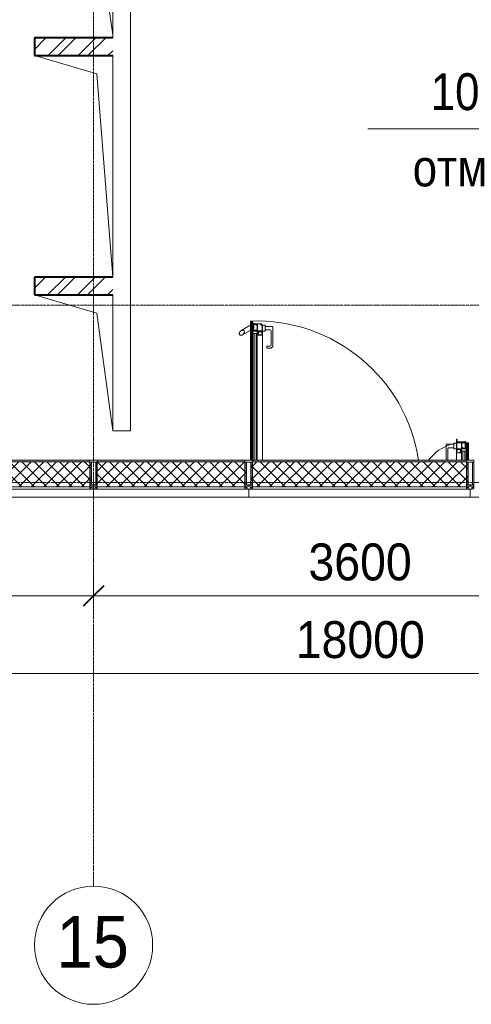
# Model space of a CAD drawing. Header units: millimetres. Extents: x 5617 to 81962, y 7718 to 179991.
# Tile 4 of 40: x 32494 to 35551, y 36366 to 43033. Entities that reach past the tile are written whole.
import ezdxf

# ---------------------------------------------------------------- set-up
doc = ezdxf.new("R2010")
doc.units = ezdxf.units.MM
doc.linetypes.add('ADSK_Линия сетки', pattern=[25, 20, -2.5, 0, -2.5])
doc.linetypes.add('Линия сетки', pattern=[25, 20, -2.5, 0, -2.5])
for name, color, linetype, lineweight in [('Двери', 7, 'Continuous', 18), ('Импосты витража', 7, 'Continuous', 18), ('Марки кабельных лотков', 7, 'Continuous', 20), ('Оси', 7, 'Continuous', 9), ('Панели витража', 7, 'Continuous', 18), ('Размеры', 7, 'Continuous', 9), ('Размеры-100', 7, 'Continuous', 9), ('Стены', 7, 'Continuous', 18), ('Стены разрез', 7, 'Continuous', 40), ('Стены штриховка', 7, 'Continuous', 40), ('Элементы узлов', 7, 'Continuous', 18)]:
    doc.layers.add(name, color=color, linetype=linetype, lineweight=lineweight)
doc.styles.add('Arial', font='arial.ttf', dxfattribs={"width": 0.9, "height": 250})
doc.styles.add('Arial_1', font='arial.ttf', dxfattribs={"width": 0.9, "height": 350})
doc.styles.add('Arial_4', font='arial.ttf', dxfattribs={"width": 0.85, "height": 250})
doc.dimstyles.new('Основной_2_5_мм', dxfattribs={"dimscale": 304.8, "dimtxt": 255.06485, "dimasz": 0.463911, "dimexe": 0.492126, "dimexo": 0.492126, "dimgap": 0.098425, "dimtad": 1, "dimdec": 0, "dimdsep": 46, "dimtxsty": 'Arial', "dimblk1": 'OBLIQUE', "dimblk2": 'OBLIQUE', "dimsah": 1, "dimcen": 0.09, "dimdle": 0.492126, "dimazin": 2, "dimtfac": 1, "dimtdec": 4, "dimtix": 1, "dimtmove": 0, "dimatfit": 3, "dimfxl": 1, "dimtvp": 1, "dimtolj": 1, "dimtzin": 0, "dimlwd": 20, "dimlwe": 20, "dimarcsym": 2})
pattern_1 = [(45, (0, 0), (-101.02788, 101.02788), []), (45, (67.35, 0), (-101.02788, 101.02788), [])]
pattern_2 = [(45, (0, 0), (-42.426407, 42.426407), []), (135, (0, 0), (-42.426407, -42.426407), [])]

# ---------------------------------------------------------------- blocks, each defined once
blk = doc.blocks.new('135_SLK_K2_AR_rvt-1-МКСС_К2_L06_1_25_810_')
at = {"layer": 'Стены разрез', "lineweight": 9, "true_color": 0xcccccc}
h = blk.add_hatch(dxfattribs=at)
h.set_pattern_fill('FP_2', color=254, style=0, pattern_type=2)
h.set_pattern_definition(pattern_1)
h.paths.add_polyline_path([(64822.8, 42790), (64880, 42790), (64880, 42910), (64350, 42910), (64350, 42790)])
h = blk.add_hatch(dxfattribs=at)
h.set_pattern_fill('FP_2', color=254, style=0, pattern_type=2)
h.set_pattern_definition(pattern_1)
h.paths.add_polyline_path([(64880, 41170), (64880, 41290), (64350, 41290), (64350, 41170)])
at = {"color": 254, "lineweight": 18, "true_color": 0xcccccc}
for p, q in [((64771.7, 43686.1), (64880, 42930)), ((64350, 42790), (64771.7, 42666.1)), ((64771.7, 42666.1), (64880, 41290)), ((64350, 41170), (64771.7, 41046.1)), ((64771.7, 41046.1), (64880, 40250))]:
    blk.add_line(p, q, dxfattribs=at)
at = {"layer": 'Стены', "color": 254, "true_color": 0xcccccc}
for p, q in [((65000, 45950), (65000, 40250)), ((64880, 42910), (64880, 43810)), ((64880, 41290), (64880, 42790)), ((64880, 40250), (64880, 41170)), ((65000, 40250), (64880, 40250))]:
    blk.add_line(p, q, dxfattribs=at)
at = {"layer": 'Стены разрез', "color": 254, "true_color": 0xcccccc}
for p, q in [((64880, 42910), (64350, 42910)), ((64350, 42910), (64350, 42790)), ((64350, 42790), (64880, 42790)), ((64880, 41290), (64350, 41290)), ((64350, 41290), (64350, 41170)), ((64350, 41170), (64880, 41170))]:
    blk.add_line(p, q, dxfattribs=at)
blk = doc.blocks.new('A_PAN_DOR_Структурные - EXT_2_Double_Витраж_без СКУД_90гр-5313742-МКСС_К2_L06_1_25_810_')
at = {"layer": 'Элементы узлов', "lineweight": 5, "true_color": 0xfefefe}
h = blk.add_hatch(color=7, dxfattribs=at)
h.paths.add_polyline_path([(-656.7, -392.2), (-658.7, -384.9), (-658.7, -390.9), (-661.7, -392.2)])
h.paths.add_polyline_path([(-685.5, -307.7), (-685.5, -315.9), (-682.9, -322.9), (-682.9, -326.8), (-681.4, -326.8), (-681.4, -322.9), (-684.1, -315.8), (-684.1, -309.8)])
h.paths.add_polyline_path([(-691.7, -326.8), (-688.6, -325.6), (-690.6, -322), (-690.6, -313), (-685.5, -307.7), (-682.9, -309.8), (-680.2, -301.3), (-658.9, -301.3), (-658.9, -313), (-662, -313), (-662, -317.8), (-668.8, -324.5), (-668, -325.8), (-664.2, -322), (-662.3, -323.9), (-658.9, -323.9), (-658.9, -326.8), (-674.8, -326.8), (-682.9, -326.8), (-688.6, -326.8)])
h.paths.add_polyline_path([(-726.7, -296.8), (-726.7, -367.2), (-720.2, -367.2), (-717.7, -369.7), (-717.7, -377.8), (-715.7, -377.8), (-715.7, -374.2), (-666.5, -374.2), (-666.5, -377.2), (-658.7, -377.2), (-658.7, -383.6), (-656.7, -392.2), (-656.7, -299.8), (-691.7, -299.8), (-691.7, -326.8), (-717.7, -326.8), (-717.7, -328.8), (-724.7, -328.8), (-725.2, -298.1), (-721.2, -296.8)])
h.paths.add_polyline_path([(-724.7, -330.6), (-717.7, -330.6), (-717.7, -365.4), (-722.7, -365.4), (-724.7, -363.4)])
h.paths.add_polyline_path([(-670.3, -322), (-678.4, -322), (-674.8, -323.5), (-670.3, -323.5)])
h.paths.add_polyline_path([(-676.4, -326.8), (-681.4, -326.8), (-689.4, -328.6)])
h.paths.add_polyline_path([(-660.9, -328.6), (-658.9, -330.6), (-658.9, -370.4), (-660.9, -372.4), (-689.4, -372.4), (-691.4, -370.4), (-691.4, -330.6), (-689.4, -328.6)])
h.paths.add_polyline_path([(-709.8, -329.1), (-706.9, -329.1), (-702.9, -333.9), (-696.5, -333.9), (-693.2, -337.2), (-693.2, -363.9), (-696.5, -367.2), (-702.9, -367.2), (-706.9, -372), (-713.7, -372), (-715.7, -370), (-715.7, -336.9), (-712.3, -333.3)])
h = blk.add_hatch(color=7, dxfattribs=at)
h.paths.add_polyline_path([(682.8, -1124.8), (682.8, -1120.9), (685.5, -1113.9), (685.5, -1105.7), (684.1, -1107.8), (684.1, -1113.8), (681.4, -1120.9), (681.4, -1124.8)])
h.paths.add_polyline_path([(689.4, -1126.6), (691.4, -1128.6), (691.4, -1171), (689.4, -1173), (669, -1173), (667, -1171), (667, -1166), (660.9, -1166), (658.9, -1164), (658.9, -1128.6), (660.9, -1126.6)])
h.paths.add_polyline_path([(691.7, -1124.8), (682.8, -1124.8), (689.4, -1126.6), (674.8, -1124.8), (658.9, -1124.8), (658.9, -1121.9), (662.3, -1121.9), (664.2, -1120), (668, -1123.8), (668.8, -1122.5), (662, -1115.8), (662, -1111), (658.9, -1111), (658.9, -1099.3), (680.2, -1099.3), (680.2, -1101.2), (682.9, -1107.8), (686.9, -1105.7), (690.6, -1111), (690.6, -1120), (688.6, -1123.6)])
h.paths.add_polyline_path([(724.7, -1126.8), (717.7, -1126.8), (717.7, -1124.8), (691.7, -1124.8), (691.7, -1097.8), (656.7, -1097.8), (656.7, -1167.8), (663.2, -1167.8), (665.2, -1169.8), (665.2, -1177.8), (666.5, -1174.8), (715.7, -1174.8), (715.7, -1177.8), (724.7, -1177.8), (724.7, -1176), (717.7, -1176), (717.7, -1128.6), (724.7, -1128.6)])
h.paths.add_polyline_path([(721.2, -1094.8), (725.2, -1096.1), (724.7, -1126.8), (726.7, -1094.8)])
h.paths.add_polyline_path([(726.7, -1192.8), (725.2, -1185.5), (725.2, -1191.5), (721.7, -1192.8)])
h.paths.add_polyline_path([(726.7, -1094.8), (724.7, -1136.5), (724.7, -1176), (726.7, -1192.8), (726.7, -1136.5)])
h.paths.add_polyline_path([(678.4, -1120), (670.3, -1120), (670.3, -1121.5), (674.8, -1121.5)])
h.paths.add_polyline_path([(706.9, -1127.1), (709.8, -1127.1), (713.9, -1133.1), (715.7, -1136.5), (715.7, -1164.8), (712.3, -1168.3), (709.8, -1172.6), (706.9, -1172.6), (702.9, -1167.8), (696.5, -1167.8), (693.2, -1164.5), (693.2, -1135.2), (696.5, -1131.9), (702.9, -1131.9), (705.7, -1129.1)])
at = {"layer": 'Двери', "color": 254, "lineweight": 5, "true_color": 0xe5e5e5}
for centre, radius, start, end in [((-699, -82), 286.2, 262.02655, 323.75917), ((699, -82), 1111.8, 188.7046, 272.04634)]:
    blk.add_arc(centre, radius, start, end, dxfattribs=at)
at = {"layer": 'Элементы узлов', "color": 254, "lineweight": 5, "true_color": 0xcccccc}
for p, q in [((-738.7, -250), (-738.7, -342.2)), ((-732.7, -342.2), (-732.7, -250)), ((-726.7, -250), (-726.7, -296.8)), ((-721.2, -250), (-721.2, -310.8)), ((-721.2, -296.8), (-721.2, -250)), ((-713.2, -310.8), (-713.2, -250)), ((-699.7, -250), (-699.7, -310.8)), ((-691.7, -310.8), (-691.7, -250)), ((-691.7, -250), (-691.7, -299.8)), ((-656.7, -299.8), (-656.7, -250)), ((-597.7, -250), (-597.7, -327.8)), ((-585.7, -358.8), (-585.7, -250)), ((656.7, -250), (656.7, -1097.8)), ((691.7, -250), (691.7, -1108.8)), ((691.7, -1097.8), (691.7, -250)), ((699.7, -1108.8), (699.7, -250)), ((713.2, -250), (713.2, -1108.8)), ((721.2, -1108.8), (721.2, -250)), ((721.2, -250), (721.2, -1094.8)), ((726.7, -1094.8), (726.7, -250)), ((732.7, -250), (732.7, -1167.8)), ((738.7, -1167.8), (738.7, -250)), ((-738.7, -331.8), (-738.7, -361.8)), ((-726.7, -331.8), (-738.7, -331.8)), ((-721.2, -296.8), (-726.7, -296.8)), ((-726.7, -296.8), (-726.7, -367.2)), ((-726.7, -361.8), (-726.7, -331.8)), ((-725.2, -304.1), (-725.2, -298.1)), ((-725.2, -298.1), (-721.2, -298.1)), ((-721.2, -304.1), (-725.2, -304.1)), ((-724.7, -328.8), (-724.7, -305.4)), ((-724.7, -305.4), (-721.2, -305.4)), ((-717.7, -328.8), (-724.7, -328.8)), ((-724.7, -363.4), (-724.7, -330.6)), ((-724.7, -330.6), (-717.7, -330.6)), ((-721.2, -296.8), (-721.2, -310.8)), ((-721.2, -298.1), (-721.2, -296.8)), ((-721.2, -305.4), (-721.2, -304.1)), ((-691.7, -310.8), (-721.2, -310.8)), ((-721.2, -310.8), (-721.2, -326.8)), ((-721.2, -310.8), (-713.2, -310.8)), ((-721.2, -326.8), (-691.7, -326.8)), ((-691.7, -326.8), (-717.7, -326.8)), ((-717.7, -326.8), (-717.7, -328.8)), ((-717.7, -330.6), (-717.7, -365.4)), ((-715.7, -336.9), (-712.3, -333.3)), ((-712.3, -333.3), (-709.8, -329.1)), ((-709.8, -329.1), (-706.9, -329.1)), ((-706.9, -329.1), (-705.7, -331.1)), ((-705.7, -331.1), (-702.9, -333.9)), ((-699.7, -310.8), (-691.7, -310.8)), ((-656.7, -299.8), (-691.7, -299.8)), ((-691.7, -299.8), (-691.7, -326.8)), ((-691.7, -326.8), (-691.7, -310.8)), ((-691.4, -330.6), (-689.4, -328.6)), ((-691.4, -370.4), (-691.4, -330.6)), ((-690.6, -313), (-686.9, -307.7)), ((-690.6, -322), (-690.6, -313)), ((-688.6, -325.6), (-690.6, -322)), ((-689.4, -328.6), (-660.9, -328.6)), ((-688.6, -326.8), (-688.6, -325.6)), ((-682.9, -326.8), (-688.6, -326.8)), ((-686.9, -307.7), (-685.5, -307.7)), ((-685.5, -307.7), (-685.5, -315.9)), ((-685.5, -315.9), (-682.9, -322.9)), ((-684.1, -315.8), (-684.1, -309.8)), ((-684.1, -309.8), (-682.9, -309.8)), ((-681.4, -322.9), (-684.1, -315.8)), ((-682.9, -309.8), (-680.2, -303.2)), ((-682.9, -322.9), (-682.9, -326.8)), ((-681.4, -326.8), (-681.4, -322.9)), ((-676.4, -326.8), (-681.4, -326.8)), ((-680.2, -303.2), (-680.2, -301.3)), ((-680.2, -301.3), (-658.9, -301.3)), ((-670.3, -322), (-678.4, -322)), ((-678.4, -322), (-678.4, -323.5)), ((-678.4, -323.5), (-676.4, -323.5)), ((-676.4, -323.5), (-676.4, -326.8)), ((-674.8, -326.8), (-674.8, -323.5)), ((-674.8, -323.5), (-670.3, -323.5)), ((-658.9, -326.8), (-674.8, -326.8)), ((-668.8, -324.5), (-672.2, -324.5)), ((-672.2, -324.5), (-672.2, -325.8)), ((-672.2, -325.8), (-668, -325.8)), ((-670.3, -323.5), (-670.3, -322)), ((-662, -317.8), (-668.8, -324.5)), ((-668, -325.8), (-664.2, -322)), ((-664.2, -322), (-662.3, -323.9)), ((-662.3, -323.9), (-658.9, -323.9)), ((-658.9, -313), (-662, -313)), ((-662, -313), (-662, -317.8)), ((-660.9, -328.6), (-658.9, -330.6)), ((-658.9, -301.3), (-658.9, -313)), ((-658.9, -323.9), (-658.9, -326.8)), ((-658.9, -330.6), (-658.9, -370.4)), ((-656.7, -392.2), (-656.7, -299.8)), ((-637.7, -326.8), (-656.7, -326.8)), ((-656.7, -326.8), (-656.7, -366.8)), ((-637.7, -334.8), (-637.7, -326.8)), ((-738.7, -342.2), (-738.7, -361.3)), ((-738.7, -361.2), (-737.5, -362.6)), ((-738.7, -361.3), (-732.7, -361.3)), ((-738.7, -361.8), (-726.7, -361.8)), ((-737.5, -364.3), (-738.7, -365.7)), ((-728.2, -365.7), (-738.7, -365.7)), ((-738.7, -365.7), (-738.7, -367.2)), ((-738.7, -367.2), (-726.7, -367.2)), ((-737.5, -362.6), (-737.5, -364.3)), ((-731.4, -343.3), (-732.7, -342.2)), ((-732.7, -361.3), (-732.7, -342.2)), ((-732.7, -361.3), (-728.2, -365.8)), ((-729.6, -343.3), (-731.4, -343.3)), ((-728.2, -342.2), (-729.6, -343.3)), ((-726.7, -342.2), (-728.2, -342.2)), ((-728.2, -342.2), (-728.2, -365.7)), ((-726.7, -367.2), (-726.7, -342.2)), ((-726.7, -367.2), (-720.2, -367.2)), ((-722.7, -365.4), (-724.7, -363.4)), ((-717.7, -365.4), (-722.7, -365.4)), ((-720.2, -367.2), (-717.7, -369.7)), ((-717.7, -369.7), (-717.7, -377.8)), ((-717.7, -377.8), (-715.7, -377.8)), ((-715.7, -370), (-715.7, -336.9)), ((-713.7, -372), (-715.7, -370)), ((-715.7, -377.8), (-715.7, -374.2)), ((-715.7, -374.2), (-666.5, -374.2)), ((-706.9, -372), (-713.7, -372)), ((-705.7, -370), (-706.9, -372)), ((-702.9, -367.2), (-705.7, -370)), ((-702.9, -333.9), (-696.5, -333.9)), ((-696.5, -367.2), (-702.9, -367.2)), ((-696.5, -333.9), (-695.1, -335.8)), ((-695.1, -365.3), (-696.5, -367.2)), ((-695.1, -335.8), (-693.2, -337.2)), ((-693.2, -363.9), (-695.1, -365.3)), ((-693.2, -337.2), (-693.2, -363.9)), ((-689.4, -372.4), (-691.4, -370.4)), ((-660.9, -372.4), (-689.4, -372.4)), ((-666.5, -374.2), (-666.5, -377.2)), ((-666.5, -377.2), (-658.7, -377.2)), ((-658.7, -383.6), (-661.7, -383.6)), ((-661.7, -383.6), (-661.7, -384.9)), ((-661.7, -384.9), (-658.7, -384.9)), ((-658.7, -390.9), (-661.7, -390.9)), ((-661.7, -390.9), (-661.7, -392.2)), ((-661.7, -392.2), (-656.7, -392.2)), ((-658.9, -370.4), (-660.9, -372.4)), ((-658.7, -377.2), (-658.7, -383.6)), ((-658.7, -384.9), (-658.7, -390.9)), ((-656.7, -366.8), (-637.7, -366.8)), ((-637.7, -334.8), (-637.7, -358.8)), ((-604.7, -334.8), (-637.7, -334.8)), ((-637.7, -366.8), (-637.7, -358.8)), ((-637.7, -358.8), (-585.7, -358.8)), ((597.7, -1008.8), (585.7, -1020.8)), ((585.7, -1020.8), (585.7, -1156.8)), ((627.7, -1008.8), (597.7, -1008.8)), ((597.7, -1125.8), (597.7, -1030.8)), ((604.7, -1023.8), (627.7, -1023.8)), ((627.7, -1023.8), (627.7, -1008.8)), ((637.7, -1132.8), (604.7, -1132.8)), ((656.7, -1124.8), (637.7, -1124.8)), ((637.7, -1124.8), (637.7, -1132.8)), ((637.7, -1132.8), (637.7, -1156.8)), ((691.7, -1097.8), (656.7, -1097.8)), ((656.7, -1097.8), (656.7, -1167.8)), ((656.7, -1164.8), (656.7, -1124.8)), ((658.9, -1111), (658.9, -1099.3)), ((658.9, -1099.3), (680.2, -1099.3)), ((662, -1111), (658.9, -1111)), ((658.9, -1124.8), (658.9, -1121.9)), ((658.9, -1121.9), (662.3, -1121.9)), ((674.8, -1124.8), (658.9, -1124.8)), ((658.9, -1128.6), (660.9, -1126.6)), ((658.9, -1164), (658.9, -1128.6)), ((660.9, -1126.6), (689.4, -1126.6)), ((662, -1115.8), (662, -1111)), ((668.8, -1122.5), (662, -1115.8)), ((662.3, -1121.9), (664.2, -1120)), ((664.2, -1120), (668, -1123.8)), ((668, -1123.8), (672.2, -1123.8)), ((672.2, -1122.5), (668.8, -1122.5)), ((678.4, -1120), (670.3, -1120)), ((670.3, -1120), (670.3, -1121.5)), ((670.3, -1121.5), (674.8, -1121.5)), ((672.2, -1123.8), (672.2, -1122.5)), ((674.8, -1121.5), (674.8, -1124.8)), ((676.4, -1124.8), (676.4, -1121.5)), ((676.4, -1121.5), (678.4, -1121.5)), ((681.4, -1124.8), (676.4, -1124.8)), ((678.4, -1121.5), (678.4, -1120)), ((680.2, -1099.3), (680.2, -1101.2)), ((680.2, -1101.2), (682.9, -1107.8)), ((684.1, -1113.8), (681.4, -1120.9)), ((681.4, -1120.9), (681.4, -1124.8)), ((682.8, -1120.9), (685.5, -1113.9)), ((682.8, -1124.8), (682.8, -1120.9)), ((688.6, -1124.8), (682.8, -1124.8)), ((682.9, -1107.8), (684.1, -1107.8)), ((684.1, -1107.8), (684.1, -1113.8)), ((685.5, -1113.9), (685.5, -1105.7)), ((685.5, -1105.7), (686.9, -1105.7)), ((686.9, -1105.7), (690.6, -1111)), ((690.6, -1120), (688.6, -1123.6)), ((688.6, -1123.6), (688.6, -1124.8)), ((689.4, -1126.6), (691.4, -1128.6)), ((690.6, -1111), (690.6, -1120)), ((691.4, -1128.6), (691.4, -1171)), ((691.7, -1124.8), (691.7, -1097.8)), ((721.2, -1108.8), (691.7, -1108.8)), ((691.7, -1108.8), (691.7, -1124.8)), ((691.7, -1108.8), (699.7, -1108.8)), ((691.7, -1124.8), (721.2, -1124.8)), ((717.7, -1124.8), (691.7, -1124.8)), ((695.1, -1133.8), (696.5, -1131.9)), ((696.5, -1131.9), (702.9, -1131.9)), ((702.9, -1131.9), (705.7, -1129.1)), ((705.7, -1129.1), (706.9, -1127.1)), ((706.9, -1127.1), (709.8, -1127.1)), ((709.8, -1127.1), (712.3, -1131.3)), ((712.3, -1131.3), (715.7, -1134.9)), ((713.2, -1108.8), (721.2, -1108.8)), ((717.7, -1126.8), (717.7, -1124.8)), ((724.7, -1126.8), (717.7, -1126.8)), ((717.7, -1176), (717.7, -1128.6)), ((717.7, -1128.6), (724.7, -1128.6)), ((721.2, -1094.8), (721.2, -1108.8)), ((726.7, -1094.8), (721.2, -1094.8)), ((721.2, -1094.8), (721.2, -1096.1)), ((721.2, -1096.1), (725.2, -1096.1)), ((725.2, -1102.1), (721.2, -1102.1)), ((721.2, -1102.1), (721.2, -1103.4)), ((721.2, -1103.4), (724.7, -1103.4)), ((721.2, -1124.8), (721.2, -1108.8)), ((724.7, -1103.4), (724.7, -1126.8)), ((724.7, -1128.6), (724.7, -1176)), ((725.2, -1096.1), (725.2, -1102.1)), ((726.7, -1192.8), (726.7, -1094.8)), ((738.7, -1129.8), (726.7, -1129.8)), ((726.7, -1129.8), (726.7, -1159.8)), ((739.7, -1129.8), (738.7, -1129.8)), ((738.7, -1159.8), (738.7, -1129.8)), ((792.1, -1099.6), (739.7, -1129.8)), ((745.7, -1159.8), (800.3, -1128.2)), ((585.7, -1156.8), (637.7, -1156.8)), ((637.7, -1156.8), (637.7, -1164.8)), ((637.7, -1164.8), (656.7, -1164.8)), ((656.7, -1167.8), (663.2, -1167.8)), ((660.9, -1166), (658.9, -1164)), ((667, -1166), (660.9, -1166)), ((663.2, -1167.8), (665.2, -1169.8)), ((665.2, -1169.8), (665.2, -1177.8)), ((665.2, -1177.8), (666.5, -1177.8)), ((666.5, -1177.8), (666.5, -1174.8)), ((666.5, -1174.8), (715.7, -1174.8)), ((667, -1171), (667, -1166)), ((669, -1173), (667, -1171)), ((689.4, -1173), (669, -1173)), ((691.4, -1171), (689.4, -1173)), ((693.2, -1135.2), (695.1, -1133.8)), ((693.2, -1164.5), (693.2, -1135.2)), ((695.1, -1165.8), (693.2, -1164.5)), ((696.5, -1167.8), (695.1, -1165.8)), ((702.9, -1167.8), (696.5, -1167.8)), ((705.7, -1170.6), (702.9, -1167.8)), ((706.9, -1172.6), (705.7, -1170.6)), ((709.8, -1172.6), (706.9, -1172.6)), ((712.3, -1168.3), (709.8, -1172.6)), ((715.7, -1164.8), (712.3, -1168.3)), ((715.7, -1134.9), (715.7, -1164.8)), ((715.7, -1174.8), (715.7, -1177.8)), ((715.7, -1177.8), (724.7, -1177.8)), ((724.7, -1176), (717.7, -1176)), ((724.7, -1184.2), (721.7, -1184.2)), ((721.7, -1184.2), (721.7, -1185.5)), ((721.7, -1185.5), (725.2, -1185.5)), ((725.2, -1191.5), (721.7, -1191.5)), ((721.7, -1191.5), (721.7, -1192.8)), ((721.7, -1192.8), (726.7, -1192.8)), ((724.7, -1177.8), (724.7, -1184.2)), ((725.2, -1185.5), (725.2, -1191.5)), ((726.7, -1159.8), (738.7, -1159.8)), ((728.2, -1167.8), (726.7, -1167.8)), ((726.7, -1167.8), (726.7, -1192.8)), ((726.7, -1192.8), (738.7, -1192.8)), ((728.2, -1167.8), (729.6, -1168.9)), ((728.2, -1191.3), (728.2, -1167.8)), ((732.7, -1186.9), (728.2, -1191.4)), ((738.7, -1191.3), (728.2, -1191.3)), ((729.6, -1168.9), (731.4, -1168.9)), ((731.4, -1168.9), (732.7, -1167.8)), ((732.7, -1167.8), (732.7, -1186.9)), ((732.7, -1186.9), (738.7, -1186.9)), ((738.7, -1186.8), (737.5, -1188.2)), ((737.5, -1188.2), (737.5, -1189.9)), ((737.5, -1189.9), (738.7, -1191.3)), ((738.7, -1159.8), (745.7, -1159.8)), ((738.7, -1186.9), (738.7, -1167.8)), ((738.7, -1192.8), (738.7, -1191.3))]:
    blk.add_line(p, q, dxfattribs=at)
for centre, start, end in [((-604.7, -327.8), 270, 0), ((604.7, -1030.8), 90, 180), ((604.7, -1125.8), 180, 270)]:
    blk.add_arc(centre, 7, start, end, dxfattribs=at)
for points in [[(810.3, -1099.7), (808.9, -1098.3), (805.4, -1096.5), (798.4, -1096.6), (791.1, -1099.7), (784.9, -1105.1), (780.7, -1111.5), (778.7, -1117.9), (779.1, -1123.8), (780.8, -1126.8), (782.1, -1128)], [(782.1, -1128), (783.5, -1129.4), (787, -1131.3), (794, -1131.2), (801.3, -1128), (807.5, -1122.7), (811.7, -1116.3), (813.7, -1109.9), (813.3, -1104), (811.6, -1101), (810.3, -1099.7)]]:
    blk.add_open_spline(points, degree=3, knots=[0, 0, 0, 0, 0.133333, 0.266667, 0.4, 0.533333, 0.65, 0.766667, 0.883333, 1, 1, 1, 1], dxfattribs=at)
blk = doc.blocks.new('Rectangular Mullion - 50Wx250H-3927046-МКСС_К2_L06_1_25_810_')
at = {"layer": 'Элементы узлов', "color": 254, "lineweight": 5, "true_color": 0xcccccc}
for p, q in [((0, 250), (-25, 250)), ((-25, 250), (-25, 237.3)), ((-25, 65.2), (-25, 250)), ((-25, 250), (0, 250)), ((-23, 237.3), (0, 237.3)), ((-23, 237.3), (0, 237.3)), ((-23, 237.3), (-23, 73.6)), ((0, 237.3), (-14.9, 237.3)), ((-14.9, 237.3), (-14.9, 84)), ((-14.9, 84), (-14.9, 237.3)), ((25, 250), (0, 250)), ((25, 250), (0, 250)), ((14.9, 237.3), (0, 237.3)), ((0, 237.3), (23, 237.3)), ((23, 237.3), (0, 237.3)), ((14.9, 84), (14.9, 237.3)), ((14.9, 84), (14.9, 237.3)), ((23, 237.3), (23, 73.6)), ((25, 237.3), (25, 250)), ((25, 65.2), (25, 250)), ((-25, 73.6), (-25, 65.2)), ((0, 84), (-23, 84)), ((-23, 84), (-23, 73.6)), ((0, 84), (-23, 84)), ((-23, 73.6), (0, 73.6)), ((0, 73.6), (-23, 73.6)), ((-0.5, 73.6), (-23, 73.6)), ((-14.9, 84), (0, 84)), ((0, 84), (14.9, 84)), ((23, 84), (0, 84)), ((0, 84), (0, 73.6)), ((0, 84), (23, 84)), ((0, 73.6), (0, 84)), ((0, 73.6), (23, 73.6)), ((23, 73.6), (0, 73.6)), ((0.5, 73.6), (23, 73.6)), ((23, 73.6), (23, 84)), ((25, 65.2), (25, 73.6)), ((-25, 65.2), (-25, 60.2)), ((-10, 65.2), (-25, 65.2)), ((-25, 65.2), (-25, 60.2)), ((-25, 65.2), (-10, 65.2)), ((-10, 65.2), (-25, 65.2)), ((-10, 55), (-14, 55)), ((-14, 55), (-10, 55)), ((-10, 55), (-10, 65.2)), ((-10, 65.2), (-10, 55)), ((-10, 55), (-10, 65.2)), ((-10, 55), (0, 55)), ((0, 55), (-10, 55)), ((0, 55), (10, 55)), ((0, 55), (10, 55)), ((10, 65.2), (10, 55)), ((25, 65.2), (10, 65.2)), ((10, 55), (10, 65.2)), ((10, 65.2), (25, 65.2)), ((10, 65.2), (25, 65.2)), ((10, 55), (10, 65.2)), ((10, 55), (14, 55)), ((10, 55), (14, 55)), ((25, 65.2), (25, 60.2)), ((25, 60.2), (25, 65.2))]:
    blk.add_line(p, q, dxfattribs=at)
for centre, start, end in [((-14, 69.1), 218.97226, 270), ((-14, 69.1), 218.97226, 270), ((-14, 69.1), 218.97226, 270), ((14, 69.1), 270, 321.02774), ((14, 69.1), 270, 321.02774), ((14, 69.1), 270, 321.02774)]:
    blk.add_arc(centre, 14.1, start, end, dxfattribs=at)
blk = doc.blocks.new('Rectangular Mullion - R_InvisibleFrame_50Wx250H-5313741-МКСС_К2_L06_1_25_810_')
at = {"layer": 'Импосты витража', "color": 254, "lineweight": 5, "true_color": 0xcccccc}
for p, q in [((-25, 73.6), (-25, 237.3)), ((25, 237.3), (25, 73.6))]:
    blk.add_line(p, q, dxfattribs=at)
blk = doc.blocks.new('Rectangular Mullion - R_InvisibleFrame_50Wx250H-5313739-МКСС_К2_L06_1_25_810_')
at = {"layer": 'Импосты витража', "color": 254, "lineweight": 5, "true_color": 0xcccccc}
for p, q in [((-25, 73.6), (-25, 237.3)), ((25, 237.3), (25, 73.6))]:
    blk.add_line(p, q, dxfattribs=at)
blk = doc.blocks.new('135_SLK_K2_AR_FCD_rvt-1-МКСС_К2_L06_1_25_810_')
at = {"layer": 'Стены разрез', "lineweight": 5, "true_color": 0xcccccc}
h = blk.add_hatch(dxfattribs=at)
h.set_pattern_fill('FP_5', color=254, style=0, pattern_type=2)
h.set_pattern_definition(pattern_2)
h.paths.add_polyline_path([(64725, 39870), (64725, 39873.6), (64727, 39873.6), (64727, 39884), (64735.1, 39884), (64735.1, 40037.3), (64725, 40037.3), (64725, 40040), (63175, 40040), (63175, 40037.3), (63164.9, 40037.3), (63164.9, 39884), (63173, 39884), (63173, 39873.6), (63175, 39873.6), (63175, 39870), (64246.1, 39870)])
at = {"layer": 'Стены разрез', "lineweight": 18, "true_color": 0xf9f8f5}
for points in [[(64246.1, 40040), (64725, 40040), (64725, 40050), (63175, 40050), (63175, 40040)], [(65402.4, 40040), (65775, 40040), (65775, 40050), (64775, 40050), (64775, 40040), (64824.2, 40040)], [(67137, 40040), (67275, 40040), (67275, 40050), (65825, 40050), (65825, 40040), (66558.8, 40040)]]:
    blk.add_hatch(color=7, dxfattribs=at).paths.add_polyline_path(points)
at = {"layer": 'Стены разрез', "lineweight": 5, "true_color": 0xcccccc}
h = blk.add_hatch(dxfattribs=at)
h.set_pattern_fill('FP_5', color=254, style=0, pattern_type=2)
h.set_pattern_definition(pattern_2)
h.paths.add_polyline_path([(65402.4, 39870), (65775, 39870), (65775, 39873.6), (65777, 39873.6), (65777, 39884), (65785.1, 39884), (65785.1, 40037.3), (65775, 40037.3), (65775, 40040), (64775, 40040), (64775, 40037.3), (64764.9, 40037.3), (64764.9, 39884), (64773, 39884), (64773, 39873.6), (64775, 39873.6), (64775, 39870), (64824.2, 39870)])
h = blk.add_hatch(dxfattribs=at)
h.set_pattern_fill('FP_5', color=254, style=0, pattern_type=2)
h.set_pattern_definition(pattern_2)
h.paths.add_polyline_path([(65825, 39870), (67275, 39870), (67275, 39873.6), (67277, 39873.6), (67277, 39884), (67285.1, 39884), (67285.1, 40037.3), (67275, 40037.3), (67275, 40040), (65825, 40040), (65825, 40037.3), (65814.9, 40037.3), (65814.9, 39884), (65823, 39884), (65823, 39873.6), (65825, 39873.6)])
at = {"layer": 'Стены разрез', "color": 254, "lineweight": 9, "true_color": 0xcccccc}
for p, q in [((64725, 40050), (63175, 40050)), ((65775, 40050), (64775, 40050)), ((67275, 40050), (65825, 40050)), ((64750, 39855), (64750, 39800)), ((64750, 39800), (64750, 39855)), ((65800, 39800), (65800, 39855)), ((65800, 39855), (65800, 39800)), ((67300, 39800), (67300, 39855)), ((67300, 39855), (67300, 39800)), ((63150, 39800), (64750, 39800)), ((64750, 39800), (65800, 39800)), ((65800, 39800), (67300, 39800)), ((67300, 39800), (68350, 39800))]:
    blk.add_line(p, q, dxfattribs=at)
at = {"layer": 'Стены штриховка', "color": 254, "lineweight": 9, "true_color": 0xcccccc}
for p, q in [((63175, 40040), (64725, 40040)), ((64775, 40040), (65775, 40040)), ((65825, 40040), (67275, 40040)), ((63175, 39870), (64725, 39870)), ((64775, 39870), (65775, 39870)), ((65825, 39870), (67275, 39870)), ((63164, 39855), (64736, 39855)), ((64764, 39855), (65786, 39855)), ((65814, 39855), (67286, 39855))]:
    blk.add_line(p, q, dxfattribs=at)
at = {"layer": 'Импосты витража', "color": 254, "lineweight": 5, "true_color": 0xcccccc, "extrusion": (0, 0, -1)}
for name, p in [('Rectangular Mullion - 50Wx250H-3927046-МКСС_К2_L06_1_25_810_', (-64750, 39800)), ('Rectangular Mullion - R_InvisibleFrame_50Wx250H-5313739-МКСС_К2_L06_1_25_810_', (-64750, 39800)), ('Rectangular Mullion - 50Wx250H-3927046-МКСС_К2_L06_1_25_810_', (-65800, 39800)), ('Rectangular Mullion - R_InvisibleFrame_50Wx250H-5313741-МКСС_К2_L06_1_25_810_', (-65800, 39800)), ('Rectangular Mullion - 50Wx250H-3927046-МКСС_К2_L06_1_25_810_', (-67300, 39800)), ('Rectangular Mullion - R_InvisibleFrame_50Wx250H-5313741-МКСС_К2_L06_1_25_810_', (-67300, 39800))]:
    blk.add_blockref(name, p, dxfattribs=at)
at = {"layer": 'Панели витража', "color": 254, "lineweight": 5, "true_color": 0xcccccc, "rotation": 180}
blk.add_blockref('A_PAN_DOR_Структурные - EXT_2_Double_Витраж_без СКУД_90гр-5313742-МКСС_К2_L06_1_25_810_', (66550, 39800), dxfattribs=at)
blk = doc.blocks.new('Ось сетки - Круг_Ø8 мм-6577-МКСС_К2_L06_1_25_810_')
at = {"layer": 'Оси', "lineweight": 20}
for start, end in [(360, 180), (180, 360)]:
    blk.add_arc((0, 0), 4, start, end, dxfattribs=at)
blk = doc.blocks.new('DIMBLOCK18-МКСС_К2_L06_1_25_810_')
at = {"layer": 'Размеры-100', "lineweight": 20, "transparency": 16777216}
for p, q in [((30694.5, 39132.2), (30694.5, 39282.2)), ((32994.5, 39132.2), (32994.5, 39282.2)), ((30694.5, 39132.2), (32994.5, 39132.2)), ((30694.5, 39132.2), (30694.5, 39082.2)), ((32994.5, 39132.2), (32994.5, 39082.2))]:
    blk.add_line(p, q, dxfattribs=at)
at = {"layer": 'Размеры-100', "lineweight": 40, "transparency": 16777216}
for p, q in [((30694.5, 39132.2), (30765.2, 39202.9)), ((32994.5, 39132.2), (33065.2, 39202.9)), ((30694.5, 39132.2), (30623.8, 39061.5)), ((32994.5, 39132.2), (32923.8, 39061.5))]:
    blk.add_line(p, q, dxfattribs=at)
at = {"layer": 'Размеры-100', "color": 0, "lineweight": 20, "transparency": 16777216, "insert": (31499.1, 39486.8), "char_height": 250, "width": 828.765, "attachment_point": 1, "line_spacing_factor": 0.941778, "style": 'Arial'}
blk.add_mtext('2300', dxfattribs=at)
blk = doc.blocks.new('_Oblique')
at = {"color": 0, "linetype": 'ByBlock', "lineweight": -2}
blk.add_line((-0.5, -0.5), (0.5, 0.5), dxfattribs=at)
blk = doc.blocks.new('DIMBLOCK19-МКСС_К2_L06_1_25_810_')
at = {"layer": 'Размеры-100', "lineweight": 20, "transparency": 16777216}
for p, q in [((32994.5, 39132.2), (32994.5, 39282.2)), ((36594.5, 39132.2), (36594.5, 39282.2)), ((32994.5, 39132.2), (36594.5, 39132.2)), ((32994.5, 39132.2), (32994.5, 39082.2)), ((36594.5, 39132.2), (36594.5, 39082.2))]:
    blk.add_line(p, q, dxfattribs=at)
at = {"layer": 'Размеры-100', "lineweight": 40, "transparency": 16777216}
for p, q in [((32994.5, 39132.2), (33065.2, 39202.9)), ((36594.5, 39132.2), (36665.2, 39202.9)), ((32994.5, 39132.2), (32923.8, 39061.5)), ((36594.5, 39132.2), (36523.8, 39061.5))]:
    blk.add_line(p, q, dxfattribs=at)
at = {"layer": 'Размеры-100', "color": 0, "lineweight": 20, "transparency": 16777216, "insert": (34449.1, 39486.8), "char_height": 250, "width": 828.765, "attachment_point": 1, "line_spacing_factor": 0.941778, "style": 'Arial'}
blk.add_mtext('3600', dxfattribs=at)
blk = doc.blocks.new('DIMBLOCK23-МКСС_К2_L06_1_25_810_')
at = {"layer": 'Размеры-100', "lineweight": 20, "transparency": 16777216}
for p, q in [((25794.5, 38606.1), (25794.5, 38756.1)), ((43794.5, 38606.1), (43794.5, 38756.1)), ((25644.5, 38606.1), (43944.5, 38606.1)), ((25794.5, 38606.1), (25794.5, 38556.1)), ((43794.5, 38606.1), (43794.5, 38556.1))]:
    blk.add_line(p, q, dxfattribs=at)
at = {"layer": 'Размеры-100', "lineweight": 40, "transparency": 16777216}
for p, q in [((25794.5, 38606.1), (25865.2, 38676.8)), ((43794.5, 38606.1), (43865.2, 38676.8)), ((25794.5, 38606.1), (25723.8, 38535.4)), ((43794.5, 38606.1), (43723.8, 38535.4))]:
    blk.add_line(p, q, dxfattribs=at)
at = {"layer": 'Размеры-100', "color": 0, "lineweight": 20, "transparency": 16777216, "insert": (34362.8, 38960.7), "char_height": 250, "width": 1035.956, "attachment_point": 1, "line_spacing_factor": 0.941778, "style": 'Arial'}
blk.add_mtext('18000', dxfattribs=at)
blk = doc.blocks.new('_СС_Марка лотка - 04_Размер _ ADSK_Код лотка _ Отметка низа _полка 25_-1604716-МКСС_К2_L06_1_25_810_')
at = {"layer": 'Марки кабельных лотков'}
blk.add_line((0, 0), (25, 0), dxfattribs=at)

msp = doc.modelspace()

# ---------------------------------------------------------------- linework, layer by layer
at = {"layer": 'Оси', "linetype": 'Линия сетки'}
msp.add_line((32994.5, 37166.3), (32994.5, 78177.4), dxfattribs=at)
at = {"layer": 'Оси', "linetype": 'ADSK_Линия сетки'}
for p, q in [((43994.5, 41100), (22992.8, 41100)), ((43994.5, 39900), (22992.8, 39900))]:
    msp.add_line(p, q, dxfattribs=at)

# ---------------------------------------------------------------- block references
at = {"lineweight": 5}
for name in ['135_SLK_K2_AR_FCD_rvt-1-МКСС_К2_L06_1_25_810_', '135_SLK_K2_AR_rvt-1-МКСС_К2_L06_1_25_810_']:
    msp.add_blockref(name, (-31755.5, 0), dxfattribs=at)
at = {"layer": 'Марки кабельных лотков', "xscale": 99.99999999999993, "yscale": 99.99999999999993, "zscale": 99.99999999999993}
msp.add_blockref('_СС_Марка лотка - 04_Размер _ ADSK_Код лотка _ Отметка низа _полка 25_-1604716-МКСС_К2_L06_1_25_810_', (34851.8, 42295.2), dxfattribs=at)
at = {"layer": 'Оси', "lineweight": 20, "xscale": 99.99999999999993, "yscale": 99.99999999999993, "zscale": 99.99999999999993}
msp.add_blockref('Ось сетки - Круг_Ø8 мм-6577-МКСС_К2_L06_1_25_810_', (32994.5, 36766.3), dxfattribs=at)

# ---------------------------------------------------------------- texts
at = {"layer": 'Марки кабельных лотков', "lineweight": 9, "char_height": 250, "attachment_point": 1, "style": 'Arial_4'}
for s, insert, width in [('100', (35276.7, 42670.9), 592.848), ('отм', (35154.7, 42154.5), 606.477)]:
    msp.add_mtext(s, dxfattribs=dict(at, insert=insert, width=width))
at = {"layer": 'Оси', "insert": (32743.9, 36965.2), "char_height": 350, "width": 606.076, "attachment_point": 1, "style": 'Arial_1'}
msp.add_mtext('15', dxfattribs=at)

# ---------------------------------------------------------------- dimensions: what is measured, and where the dimension line sits
at = {"layer": 'Размеры', "lineweight": 20}
for base, p1, p2, override, picture, middle in [((32994.5, 39132.2), (30694.5, 39232.2), (32994.5, 39232.2), {"dimpost": '<>', "dimfxl": 2300}, 'DIMBLOCK18-МКСС_К2_L06_1_25_810_', (31844.5, 39289.9)), ((36594.5, 39132.2), (32994.5, 39232.2), (36594.5, 39232.2), {"dimpost": '<>', "dimfxl": 3600}, 'DIMBLOCK19-МКСС_К2_L06_1_25_810_', (34794.5, 39289.9)), ((43794.5, 38606.1), (25794.5, 38706.1), (43794.5, 38706.1), {"dimpost": '<>', "dimfxl": 18000}, 'DIMBLOCK23-МКСС_К2_L06_1_25_810_', (34794.5, 38763.8))]:
    dim = msp.add_linear_dim(base=base, p1=p1, p2=p2, dimstyle='Основной_2_5_мм', override=override, dxfattribs=at)
    dim.commit()
    dim.dimension.update_dxf_attribs({"geometry": picture, "text_midpoint": middle})

doc.saveas('drawing.dxf')
